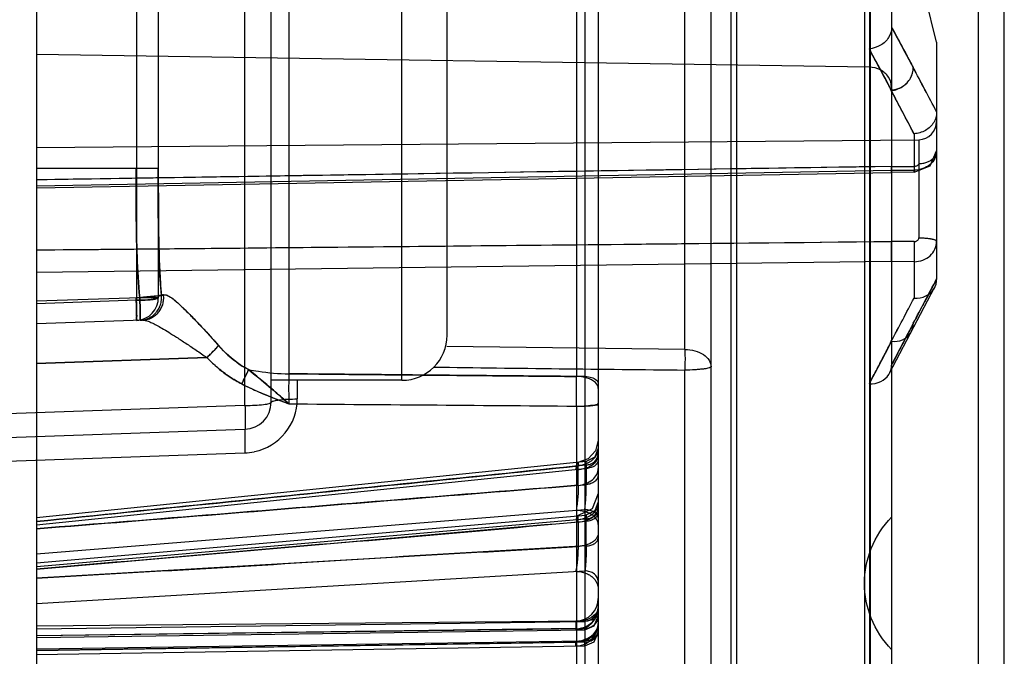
# Model space of a CAD drawing. Header units: millimetres. Extents: x 15 to 116, y 30 to 150.
# Tile 4 of 6: x 94 to 116, y 80 to 94. Entities that reach past the tile are written whole.
import ezdxf

# ---------------------------------------------------------------- set-up
doc = ezdxf.new("R2010")
doc.units = ezdxf.units.MM
doc.header["$LTSCALE"] = 11.747717
doc.layers.get('0').update_dxf_attribs({"linetype": 'CONTINUOUS'})

msp = doc.modelspace()

# ---------------------------------------------------------------- linework, layer by layer
at = {"color": 7}
for p, q in [((99.275, 85.073), (99.275, 111.015)), ((99.854, 85.144), (99.854, 111.018)), ((116.104, 46.931), (116.104, 110.451)), ((94.654, 109.279), (94.654, 51.674)), ((96.872, 108.694), (96.872, 87.406)), ((97.354, 108.702), (97.354, 87.46)), ((110.042, 108.742), (110.042, 61.673)), ((113.13, 108.634), (113.13, 61.799)), ((113.604, 108.618), (113.604, 51.839)), ((113.004, 108.037), (113.004, 62.447)), ((113.113, 108.151), (113.122, 53.114)), ((109.604, 57.484), (109.604, 101.494)), ((107.104, 98.512), (107.104, 59.608)), ((115.535, 60.97), (115.535, 98.071)), ((110.173, 60.701), (110.173, 97.849)), ((114.604, 93.131), (113.604, 97.131)), ((106.622, 96.297), (106.622, 85.716)), ((106.815, 85.715), (106.815, 96.3)), ((100.249, 96.195), (100.249, 85.775)), ((109.025, 86.317), (109.025, 95.208)), ((102.754, 85.631), (102.754, 95.031)), ((103.754, 86.631), (103.754, 94.031)), ((114.604, 93.131), (114.604, 87.864)), ((113.113, 92.572), (94.654, 92.857)), ((114.104, 91.097), (114.104, 90.29)), ((94.654, 90.795), (114.208, 90.966)), ((114.208, 90.966), (114.208, 88.789)), ((113.601, 90.37), (114.108, 90.372)), ((113.601, 90.37), (114.108, 90.372)), ((94.654, 90.331), (97.354, 90.331)), ((94.654, 89.946), (113.604, 90.288)), ((94.654, 89.946), (113.604, 90.288)), ((94.654, 89.899), (113.604, 90.241)), ((113.604, 90.288), (114.104, 90.29)), ((114.106, 90.243), (113.604, 90.241)), ((114.108, 88.706), (113.608, 88.708)), ((113.604, 88.262), (94.654, 88.02)), ((113.604, 88.262), (94.654, 88.02)), ((114.104, 88.26), (113.604, 88.262)), ((114.104, 88.26), (114.104, 87.452)), ((113.56, 85.788), (114.56, 87.686)), ((96.944, 87.463), (94.654, 87.383)), ((96.872, 87.406), (94.654, 87.328)), ((96.872, 87.406), (94.654, 87.328)), ((97.354, 87.46), (96.863, 87.46)), ((97.007, 86.965), (94.654, 86.883)), ((109.025, 86.316), (103.751, 86.381)), ((94.654, 86.005), (98.431, 86.136)), ((98.431, 86.136), (94.654, 86.005)), ((109.025, 71.071), (109.025, 85.859)), ((102.754, 85.631), (99.854, 85.631)), ((100.433, 85.631), (100.433, 85.218)), ((99.275, 85.073), (79.12, 84.368)), ((106.622, 85.058), (106.622, 59.303)), ((106.815, 59.308), (106.815, 85.057)), ((78.854, 83.831), (99.275, 84.544)), ((78.854, 83.31), (99.275, 84.022)), ((106.834, 83.828), (94.654, 82.58)), ((94.654, 82.427), (106.809, 83.673)), ((106.662, 83.302), (106.662, 83.734)), ((106.839, 83.752), (106.839, 83.317)), ((106.809, 82.762), (94.654, 81.78)), ((94.654, 81.586), (106.83, 82.641)), ((106.809, 82.551), (94.654, 81.498)), ((106.662, 82.49), (106.662, 81.948)), ((106.839, 81.958), (106.839, 82.505)), ((94.654, 80.686), (106.809, 81.407)), ((94.654, 80.191), (106.807, 80.297)), ((94.654, 80.122), (106.809, 80.287)), ((106.608, 80.13), (94.654, 79.963)), ((94.654, 79.97), (106.807, 80.126)), ((94.654, 79.931), (106.808, 80.099)), ((106.809, 79.849), (94.654, 79.667)), ((106.807, 79.826), (94.654, 79.637)), ((94.654, 79.637), (106.608, 79.823)), ((94.654, 79.553), (106.809, 79.746))]:
    msp.add_line(p, q, dxfattribs=at)
for points in [[(114.106, 90.243), (114.464, 90.387), (114.604, 90.72)], [(107.104, 84.307), (107.045, 84.071), (106.883, 83.892), (106.655, 83.81)], [(107.104, 84.126), (107.026, 83.925), (106.835, 83.828)], [(107.104, 83.123), (106.972, 82.785), (106.647, 82.625)], [(107.104, 82.94), (107.025, 82.737), (106.83, 82.641)], [(106.808, 80.099), (107.017, 80.188), (107.104, 80.399)], [(106.809, 79.745), (107.017, 79.834), (107.104, 80.045)]]:
    msp.add_lwpolyline(points, dxfattribs=at)
for centre, radius, start, end in [((-178.347, -62.313), 330.914, 27.71422, 27.90686), ((-161.549, -53.452), 311.922, 27.70828, 27.91264), ((-154.704, -49.842), 304.183, 27.70576, 27.91533), ((-193.239, -70.429), 347.204, 27.72453, 27.90283), ((-183.05, -65.054), 335.684, 27.72149, 27.90591), ((-186.117, -66.672), 339.152, 27.72237, 27.90341), ((114.204, 91.366), 0.4, 270.5, 359.9919), ((-169.004, 236.846), 320.351, 332.09005, 332.28903), ((96.918, 87.462), 0.508, 350.5032, 5.6555), ((96.854, 87.46), 0.5, 272, 1.9994), ((-180.631, 242.326), 332.948, 332.09359, 332.27953), ((-173.557, 238.594), 324.95, 332.09124, 332.28175), ((-166.631, 234.942), 317.12, 332.08873, 332.28394), ((102.754, 86.631), 1, 270, 360), ((55.814, 85.381), 50.809, 359.6364, 0.3775), ((22.257, 85.375), 84.558, 359.78414, 0.2294), ((99.254, 85.144), 0.6, 271.9977, 360), ((99.239, 85.218), 1.194, 281.8188, 359.9902), ((99.231, 85.233), 1.212, 272.0582, 281.8795), ((106.604, 80.795), 0.5, 270.5, 359.991), ((106.604, 80.596), 0.5, 270.7598, 0), ((106.804, 80.597), 0.3, 270.5, 359.9823), ((106.604, 80.242), 0.5, 270.8912, 360)]:
    msp.add_arc(centre, radius, start, end, dxfattribs=at)
for points, knots in [([(113.604, 93.456), (113.605, 93.379), (113.556, 93.215), (113.368, 93.04), (113.199, 92.988), (113.113, 92.981)], [0, 0, 0, 0, 0.314105, 0.649118, 1, 1, 1, 1]), ([(113.604, 93.456), (113.66, 93.355), (113.77, 93.153), (113.928, 92.855), (114.033, 92.659), (114.085, 92.564)], [0, 0, 0, 0, 0.34358, 0.678392, 1, 1, 1, 1]), ([(113.604, 93.456), (113.66, 93.354), (113.77, 93.152), (113.928, 92.854), (114.033, 92.659), (114.085, 92.564)], [0, 0, 0, 0, 0.344857, 0.679763, 1, 1, 1, 1]), ([(113.604, 93.456), (113.656, 93.361), (113.762, 93.167), (113.921, 92.868), (114.03, 92.666), (114.085, 92.564)], [0, 0, 0, 0, 0.320641, 0.656099, 1, 1, 1, 1]), ([(113.604, 92.069), (113.547, 92.174), (113.436, 92.38), (113.271, 92.684), (113.165, 92.884), (113.113, 92.981)], [0, 0, 0, 0, 0.345726, 0.679109, 1, 1, 1, 1]), ([(113.604, 92.054), (113.553, 92.153), (113.448, 92.356), (113.282, 92.664), (113.17, 92.874), (113.113, 92.981)], [0, 0, 0, 0, 0.320305, 0.650879, 1, 1, 1, 1]), ([(113.604, 92.054), (113.553, 92.153), (113.449, 92.355), (113.283, 92.663), (113.171, 92.874), (113.113, 92.981)], [0, 0, 0, 0, 0.319489, 0.650195, 1, 1, 1, 1]), ([(113.604, 92.135), (113.604, 92.21), (113.554, 92.369), (113.364, 92.531), (113.197, 92.571), (113.113, 92.572)], [0, 0, 0, 0, 0.314136, 0.64771, 1, 1, 1, 1]), ([(113.604, 92.054), (113.69, 92.064), (113.858, 92.127), (114.04, 92.314), (114.087, 92.484), (114.085, 92.564)], [0, 0, 0, 0, 0.342715, 0.683444, 1, 1, 1, 1]), ([(113.604, 92.054), (113.69, 92.064), (113.858, 92.127), (114.04, 92.314), (114.087, 92.484), (114.085, 92.564)], [0, 0, 0, 0, 0.3427, 0.683426, 1, 1, 1, 1]), ([(113.604, 92.069), (113.69, 92.073), (113.861, 92.126), (114.039, 92.315), (114.087, 92.483), (114.085, 92.564)], [0, 0, 0, 0, 0.342133, 0.677834, 1, 1, 1, 1]), ([(113.604, 92.069), (113.604, 92.066), (113.604, 92.061), (113.607, 92.053), (113.605, 92.048), (113.604, 92.045)], [0, 0, 0, 0, 0.334402, 0.666225, 1, 1, 1, 1]), ([(114.604, 91.578), (114.605, 91.538), (114.594, 91.457), (114.544, 91.344), (114.464, 91.244), (114.358, 91.167), (114.235, 91.116), (114.148, 91.101), (114.104, 91.097)], [0, 0, 0, 0, 0.155216, 0.316351, 0.48166, 0.651815, 0.8283, 1, 1, 1, 1]), ([(114.604, 90.718), (114.604, 90.66), (114.575, 90.544), (114.462, 90.405), (114.299, 90.312), (114.17, 90.29), (114.104, 90.29)], [0, 0, 0, 0, 0.23931, 0.475433, 0.725238, 1, 1, 1, 1]), ([(114.208, 90.434), (114.221, 90.434), (114.266, 90.436), (114.326, 90.446), (114.384, 90.464), (114.423, 90.48), (114.452, 90.495), (114.473, 90.508), (114.488, 90.518), (114.502, 90.529), (114.52, 90.544), (114.541, 90.564), (114.563, 90.592), (114.587, 90.632), (114.602, 90.676), (114.604, 90.709), (114.604, 90.718)], [0, 0, 0, 0, 0.075892, 0.252899, 0.335692, 0.413607, 0.48624, 0.520532, 0.553468, 0.585857, 0.618462, 0.684062, 0.749866, 0.815566, 0.945978, 1, 1, 1, 1]), ([(113.601, 90.371), (109.458, 90.308), (103.143, 90.209), (96.827, 90.109), (94.654, 90.074)], [0, 0, 0, 0, 0.65589, 1, 1, 1, 1]), ([(113.601, 90.371), (109.79, 90.313), (103.475, 90.214), (97.159, 90.114), (94.654, 90.074)], [0, 0, 0, 0, 0.603316, 1, 1, 1, 1]), ([(113.604, 90.288), (113.604, 90.283), (113.604, 90.275), (113.604, 90.262), (113.604, 90.251), (113.604, 90.246), (113.604, 90.24), (113.604, 90.245), (113.604, 90.25), (113.603, 90.261), (113.603, 90.276), (113.602, 90.299), (113.601, 90.331), (113.601, 90.356), (113.601, 90.37)], [0, 0, 0, 0, 0.079725, 0.145021, 0.213838, 0.253519, 0.26674, 0.277767, 0.31156, 0.370204, 0.456377, 0.571775, 0.763657, 1, 1, 1, 1]), ([(114.108, 90.372), (114.108, 90.363), (114.107, 90.343), (114.107, 90.315), (114.107, 90.294), (114.107, 90.279), (114.107, 90.27), (114.107, 90.262), (114.107, 90.255), (114.106, 90.234), (114.105, 90.256), (114.105, 90.265), (114.104, 90.273), (114.104, 90.281), (114.104, 90.287), (114.104, 90.29)], [0, 0, 0, 0, 0.162309, 0.332988, 0.473142, 0.531397, 0.581811, 0.62453, 0.659758, 0.733968, 0.819641, 0.858716, 0.905708, 0.950164, 1, 1, 1, 1]), ([(114.208, 90.434), (114.208, 90.43), (114.206, 90.421), (114.198, 90.407), (114.182, 90.392), (114.158, 90.38), (114.132, 90.374), (114.115, 90.372), (114.108, 90.372)], [0, 0, 0, 0, 0.086985, 0.215634, 0.378014, 0.584214, 0.836723, 1, 1, 1, 1]), ([(96.944, 87.463), (96.912, 87.77), (96.876, 88.39), (96.863, 89.347), (96.863, 89.995), (96.863, 90.331)], [0, 0, 0, 0, 0.322262, 0.649213, 1, 1, 1, 1]), ([(96.863, 90.331), (96.863, 89.992), (96.863, 89.338), (96.876, 88.382), (96.913, 87.764), (96.944, 87.463)], [0, 0, 0, 0, 0.354359, 0.683138, 1, 1, 1, 1]), ([(97.423, 87.512), (97.381, 87.976), (97.347, 88.917), (97.354, 89.857), (97.354, 90.331)], [0, 0, 0, 0, 0.495918, 1, 1, 1, 1]), ([(97.354, 90.331), (97.354, 90.316), (97.354, 90.063), (97.354, 89.595), (97.358, 88.947), (97.371, 88.359), (97.393, 87.887), (97.414, 87.611), (97.423, 87.512)], [0, 0, 0, 0, 0.016024, 0.268791, 0.497989, 0.705761, 0.894115, 1, 1, 1, 1]), ([(94.654, 88.522), (96.828, 88.542), (103.146, 88.602), (109.464, 88.666), (113.608, 88.71)], [0, 0, 0, 0, 0.344122, 1, 1, 1, 1]), ([(94.654, 88.522), (96.749, 88.541), (103.067, 88.601), (109.385, 88.665), (113.608, 88.71)], [0, 0, 0, 0, 0.331582, 1, 1, 1, 1]), ([(113.604, 88.262), (113.605, 88.3), (113.606, 88.39), (113.607, 88.539), (113.607, 88.65), (113.608, 88.708)], [0, 0, 0, 0, 0.253886, 0.608112, 1, 1, 1, 1]), ([(114.104, 88.26), (114.171, 88.26), (114.301, 88.284), (114.464, 88.383), (114.576, 88.532), (114.604, 88.653), (114.604, 88.714)], [0, 0, 0, 0, 0.269791, 0.516548, 0.754217, 1, 1, 1, 1]), ([(114.108, 88.706), (114.108, 88.693), (114.107, 88.647), (114.107, 88.586), (114.107, 88.525), (114.107, 88.482), (114.106, 88.448), (114.106, 88.423), (114.106, 88.405), (114.106, 88.388), (114.106, 88.366), (114.105, 88.339), (114.105, 88.309), (114.104, 88.283), (114.104, 88.267), (114.104, 88.26)], [0, 0, 0, 0, 0.089968, 0.305984, 0.408426, 0.504755, 0.593735, 0.63521, 0.674593, 0.712778, 0.75055, 0.823957, 0.892888, 0.955278, 1, 1, 1, 1]), ([(114.108, 88.706), (114.115, 88.706), (114.131, 88.707), (114.154, 88.714), (114.177, 88.727), (114.197, 88.748), (114.206, 88.77), (114.208, 88.784), (114.208, 88.789)], [0, 0, 0, 0, 0.15784, 0.327912, 0.509537, 0.700911, 0.90289, 1, 1, 1, 1]), ([(114.208, 88.789), (114.221, 88.789), (114.266, 88.789), (114.325, 88.786), (114.383, 88.781), (114.422, 88.777), (114.452, 88.773), (114.473, 88.77), (114.488, 88.767), (114.502, 88.764), (114.519, 88.76), (114.54, 88.755), (114.562, 88.748), (114.58, 88.741), (114.593, 88.732), (114.602, 88.724), (114.604, 88.717), (114.604, 88.714)], [0, 0, 0, 0, 0.098314, 0.324842, 0.427726, 0.521705, 0.605962, 0.644326, 0.680174, 0.714353, 0.747557, 0.810139, 0.866124, 0.913841, 0.95209, 0.980996, 1, 1, 1, 1]), ([(114.604, 87.874), (114.549, 87.775), (114.436, 87.566), (114.267, 87.237), (114.147, 87.01), (114.085, 86.893)], [0, 0, 0, 0, 0.307238, 0.640612, 1, 1, 1, 1]), ([(114.604, 87.874), (114.549, 87.775), (114.437, 87.567), (114.267, 87.238), (114.147, 87.011), (114.085, 86.893)], [0, 0, 0, 0, 0.305702, 0.638869, 1, 1, 1, 1]), ([(114.104, 87.452), (114.193, 87.447), (114.367, 87.478), (114.562, 87.642), (114.606, 87.8), (114.604, 87.873)], [0, 0, 0, 0, 0.366066, 0.698182, 1, 1, 1, 1]), ([(97.423, 87.512), (97.369, 87.506), (97.209, 87.49), (97.049, 87.473), (96.944, 87.463)], [0, 0, 0, 0, 0.342173, 1, 1, 1, 1]), ([(96.944, 87.463), (96.977, 87.466), (97.042, 87.473), (97.121, 87.481), (97.18, 87.487), (97.219, 87.491), (97.256, 87.495), (97.3, 87.499), (97.348, 87.504), (97.392, 87.509), (97.416, 87.511), (97.423, 87.512)], [0, 0, 0, 0, 0.207982, 0.40553, 0.494374, 0.575632, 0.651789, 0.724628, 0.854154, 0.951898, 1, 1, 1, 1]), ([(96.952, 86.963), (96.982, 86.964), (97.048, 86.973), (97.127, 87), (97.189, 87.034), (97.231, 87.062), (97.262, 87.089), (97.285, 87.111), (97.301, 87.129), (97.316, 87.147), (97.335, 87.172), (97.358, 87.207), (97.382, 87.253), (97.407, 87.319), (97.426, 87.406), (97.427, 87.478), (97.423, 87.512)], [0, 0, 0, 0, 0.111511, 0.243846, 0.308079, 0.370566, 0.431072, 0.460532, 0.489431, 0.518354, 0.54789, 0.608715, 0.671744, 0.736739, 0.871161, 1, 1, 1, 1]), ([(97.007, 86.965), (97.04, 86.966), (97.109, 86.976), (97.206, 87.013), (97.278, 87.06), (97.327, 87.104), (97.359, 87.14), (97.388, 87.178), (97.422, 87.235), (97.456, 87.316), (97.476, 87.42), (97.474, 87.492), (97.47, 87.526)], [0, 0, 0, 0, 0.123805, 0.253489, 0.377783, 0.437331, 0.494823, 0.552487, 0.61257, 0.739072, 0.872274, 1, 1, 1, 1]), ([(97.007, 86.965), (97.04, 86.966), (97.109, 86.976), (97.191, 87.007), (97.25, 87.042), (97.291, 87.072), (97.321, 87.099), (97.343, 87.122), (97.358, 87.14), (97.373, 87.158), (97.392, 87.184), (97.413, 87.22), (97.435, 87.266), (97.459, 87.332), (97.476, 87.42), (97.474, 87.492), (97.47, 87.526)], [0, 0, 0, 0, 0.123773, 0.253407, 0.316434, 0.377825, 0.43735, 0.466359, 0.494834, 0.523351, 0.55249, 0.612549, 0.674854, 0.739165, 0.872313, 1, 1, 1, 1]), ([(97.47, 87.526), (97.466, 87.525), (97.45, 87.521), (97.434, 87.516), (97.423, 87.512)], [0, 0, 0, 0, 0.272592, 1, 1, 1, 1]), ([(97.423, 87.512), (97.427, 87.513), (97.442, 87.519), (97.458, 87.523), (97.47, 87.526)], [0, 0, 0, 0, 0.237878, 1, 1, 1, 1]), ([(97.47, 87.526), (97.514, 87.531), (97.637, 87.48), (97.816, 87.32), (98.053, 87.091), (98.355, 86.776), (98.565, 86.54), (98.691, 86.402)], [0, 0, 0, 0, 0.080045, 0.219872, 0.434653, 0.666787, 1, 1, 1, 1]), ([(97.47, 87.526), (97.488, 87.531), (97.54, 87.524), (97.621, 87.479), (97.73, 87.396), (97.869, 87.272), (98.039, 87.104), (98.238, 86.898), (98.46, 86.66), (98.613, 86.491), (98.691, 86.402)], [0, 0, 0, 0, 0.03425, 0.087031, 0.166491, 0.277095, 0.420292, 0.592776, 0.788765, 1, 1, 1, 1]), ([(96.872, 86.96), (96.89, 86.961), (96.858, 87.074), (96.889, 87.185), (96.874, 87.329), (96.872, 87.406)], [0, 0, 0, 0, 0.12664, 0.481666, 1, 1, 1, 1]), ([(96.863, 87.46), (96.864, 87.417), (96.867, 87.334), (96.87, 87.216), (96.872, 87.141), (96.873, 87.107)], [0, 0, 0, 0, 0.36605, 0.707121, 1, 1, 1, 1]), ([(96.873, 87.107), (96.872, 87.141), (96.87, 87.216), (96.867, 87.334), (96.864, 87.417), (96.863, 87.46)], [0, 0, 0, 0, 0.292879, 0.633951, 1, 1, 1, 1]), ([(96.872, 87.406), (96.911, 87.406), (96.984, 87.407), (97.084, 87.411), (97.166, 87.417), (97.231, 87.423), (97.28, 87.432), (97.314, 87.436), (97.336, 87.456), (97.36, 87.433), (97.354, 87.466), (97.354, 87.477)], [0, 0, 0, 0, 0.227286, 0.421646, 0.580433, 0.704861, 0.798287, 0.865023, 0.909055, 0.934402, 1, 1, 1, 1]), ([(97.354, 87.477), (97.357, 87.466), (97.337, 87.434), (97.272, 87.435), (97.177, 87.414), (97.036, 87.41), (96.929, 87.406), (96.872, 87.406)], [0, 0, 0, 0, 0.069753, 0.170113, 0.365216, 0.657456, 1, 1, 1, 1]), ([(96.953, 87.11), (96.953, 87.145), (96.951, 87.221), (96.948, 87.338), (96.945, 87.421), (96.944, 87.463)], [0, 0, 0, 0, 0.300528, 0.642383, 1, 1, 1, 1]), ([(96.944, 87.463), (96.945, 87.421), (96.948, 87.34), (96.951, 87.222), (96.953, 87.146), (96.953, 87.11)], [0, 0, 0, 0, 0.350716, 0.693, 1, 1, 1, 1]), ([(96.873, 87.107), (96.873, 87.08), (96.878, 87.032), (96.867, 86.996), (96.877, 86.96), (96.872, 86.96)], [0, 0, 0, 0, 0.542184, 0.882947, 1, 1, 1, 1]), ([(96.872, 86.96), (96.877, 86.96), (96.867, 86.996), (96.878, 87.032), (96.873, 87.08), (96.873, 87.107)], [0, 0, 0, 0, 0.11682, 0.457713, 1, 1, 1, 1]), ([(96.952, 86.963), (96.958, 86.963), (96.948, 86.999), (96.958, 87.035), (96.954, 87.083), (96.953, 87.11)], [0, 0, 0, 0, 0.116822, 0.457715, 1, 1, 1, 1]), ([(96.953, 87.11), (96.954, 87.083), (96.958, 87.035), (96.948, 86.999), (96.958, 86.963), (96.952, 86.963)], [0, 0, 0, 0, 0.541934, 0.882818, 1, 1, 1, 1]), ([(97.007, 86.965), (97.01, 86.965), (97.029, 86.965), (97.071, 86.959), (97.135, 86.939), (97.217, 86.904), (97.319, 86.852), (97.444, 86.781), (97.593, 86.691), (97.769, 86.58), (97.972, 86.448), (98.196, 86.298), (98.352, 86.191), (98.431, 86.136)], [0, 0, 0, 0, 0.005417, 0.03547, 0.075057, 0.127597, 0.196309, 0.282736, 0.387439, 0.512001, 0.657588, 0.825819, 1, 1, 1, 1]), ([(114.085, 86.893), (114.033, 86.793), (113.927, 86.591), (113.765, 86.285), (113.658, 86.077), (113.604, 85.97)], [0, 0, 0, 0, 0.325855, 0.655083, 1, 1, 1, 1]), ([(113.604, 86.496), (113.686, 86.487), (113.852, 86.506), (114.046, 86.661), (114.087, 86.818), (114.085, 86.893)], [0, 0, 0, 0, 0.353897, 0.678753, 1, 1, 1, 1]), ([(114.085, 86.893), (114.031, 86.789), (113.924, 86.584), (113.762, 86.277), (113.656, 86.073), (113.604, 85.97)], [0, 0, 0, 0, 0.336701, 0.667796, 1, 1, 1, 1]), ([(113.604, 86.496), (113.686, 86.487), (113.851, 86.505), (114.045, 86.659), (114.086, 86.817), (114.085, 86.893)], [0, 0, 0, 0, 0.35323, 0.673758, 1, 1, 1, 1]), ([(113.604, 86.496), (113.686, 86.487), (113.852, 86.506), (114.046, 86.661), (114.087, 86.818), (114.085, 86.893)], [0, 0, 0, 0, 0.353911, 0.678805, 1, 1, 1, 1]), ([(114.085, 86.893), (114.033, 86.793), (113.928, 86.591), (113.765, 86.285), (113.658, 86.077), (113.604, 85.97)], [0, 0, 0, 0, 0.325241, 0.655625, 1, 1, 1, 1]), ([(113.113, 85.553), (113.171, 85.663), (113.283, 85.877), (113.449, 86.19), (113.553, 86.395), (113.604, 86.496)], [0, 0, 0, 0, 0.349974, 0.680658, 1, 1, 1, 1]), ([(113.113, 85.553), (113.171, 85.664), (113.283, 85.878), (113.45, 86.191), (113.554, 86.395), (113.604, 86.496)], [0, 0, 0, 0, 0.353118, 0.681684, 1, 1, 1, 1]), ([(113.113, 85.553), (113.17, 85.66), (113.282, 85.872), (113.444, 86.187), (113.552, 86.394), (113.604, 86.496)], [0, 0, 0, 0, 0.341895, 0.676301, 1, 1, 1, 1]), ([(98.431, 86.136), (98.479, 86.181), (98.568, 86.268), (98.653, 86.358), (98.691, 86.402)], [0, 0, 0, 0, 0.535441, 1, 1, 1, 1]), ([(98.431, 86.136), (98.456, 86.16), (98.507, 86.208), (98.578, 86.279), (98.633, 86.337), (98.669, 86.377), (98.684, 86.395), (98.691, 86.402)], [0, 0, 0, 0, 0.280123, 0.563272, 0.81221, 0.920388, 1, 1, 1, 1]), ([(99.354, 85.867), (99.291, 85.9), (99.047, 86.047), (98.832, 86.241), (98.691, 86.402)], [0, 0, 0, 0, 0.248792, 1, 1, 1, 1]), ([(98.691, 86.402), (98.738, 86.348), (98.934, 86.142), (99.166, 85.967), (99.354, 85.867)], [0, 0, 0, 0, 0.252113, 1, 1, 1, 1]), ([(109.025, 86.317), (109.1, 86.315), (109.244, 86.295), (109.433, 86.215), (109.567, 86.092), (109.604, 85.982), (109.604, 85.932)], [0, 0, 0, 0, 0.297516, 0.569459, 0.801096, 1, 1, 1, 1]), ([(109.025, 86.316), (109.026, 86.282), (109.028, 86.13), (109.027, 85.978), (109.025, 85.859)], [0, 0, 0, 0, 0.221191, 1, 1, 1, 1]), ([(99.204, 85.551), (99.111, 85.598), (98.926, 85.706), (98.667, 85.902), (98.508, 86.055), (98.431, 86.136)], [0, 0, 0, 0, 0.323681, 0.655818, 1, 1, 1, 1]), ([(98.431, 86.136), (98.509, 86.053), (98.671, 85.899), (98.931, 85.703), (99.113, 85.597), (99.204, 85.551)], [0, 0, 0, 0, 0.351975, 0.683951, 1, 1, 1, 1]), ([(99.204, 85.551), (99.232, 85.605), (99.284, 85.71), (99.332, 85.816), (99.354, 85.867)], [0, 0, 0, 0, 0.52559, 1, 1, 1, 1]), ([(99.204, 85.551), (99.233, 85.605), (99.284, 85.71), (99.332, 85.816), (99.354, 85.867)], [0, 0, 0, 0, 0.527106, 1, 1, 1, 1]), ([(100.249, 85.11), (100.148, 85.2), (99.948, 85.374), (99.65, 85.628), (99.451, 85.788), (99.354, 85.867)], [0, 0, 0, 0, 0.346328, 0.679906, 1, 1, 1, 1]), ([(99.354, 85.867), (99.426, 85.853), (99.722, 85.803), (100.023, 85.779), (100.249, 85.775)], [0, 0, 0, 0, 0.245462, 1, 1, 1, 1]), ([(99.354, 85.867), (99.426, 85.853), (99.722, 85.803), (100.023, 85.779), (100.249, 85.775)], [0, 0, 0, 0, 0.245461, 1, 1, 1, 1]), ([(99.354, 85.867), (99.504, 85.746), (99.807, 85.5), (100.098, 85.239), (100.249, 85.11)], [0, 0, 0, 0, 0.492369, 1, 1, 1, 1]), ([(100.249, 85.776), (100.246, 85.706), (100.242, 85.562), (100.242, 85.34), (100.246, 85.188), (100.249, 85.111)], [0, 0, 0, 0, 0.313378, 0.652748, 1, 1, 1, 1]), ([(100.249, 85.776), (100.958, 85.769), (102.374, 85.756), (104.498, 85.735), (105.914, 85.723), (106.621, 85.716)], [0, 0, 0, 0, 0.333384, 0.666717, 1, 1, 1, 1]), ([(106.814, 85.714), (106.085, 85.721), (104.626, 85.734), (102.438, 85.755), (100.979, 85.768), (100.249, 85.776)], [0, 0, 0, 0, 0.333282, 0.666615, 1, 1, 1, 1]), ([(103.458, 85.923), (104.386, 85.912), (106.242, 85.887), (108.097, 85.868), (109.025, 85.859)], [0, 0, 0, 0, 0.499998, 1, 1, 1, 1]), ([(109.604, 85.932), (109.604, 85.93), (109.599, 85.927), (109.592, 85.921), (109.578, 85.914), (109.55, 85.902), (109.502, 85.89), (109.431, 85.88), (109.344, 85.872), (109.207, 85.861), (109.099, 85.856), (109.025, 85.859)], [0, 0, 0, 0, 0.008035, 0.025469, 0.051903, 0.086776, 0.179969, 0.302609, 0.451532, 0.622395, 1, 1, 1, 1]), ([(113.113, 85.553), (113.199, 85.55), (113.367, 85.58), (113.559, 85.74), (113.605, 85.896), (113.604, 85.97)], [0, 0, 0, 0, 0.3616, 0.687288, 1, 1, 1, 1]), ([(113.113, 85.553), (113.199, 85.55), (113.367, 85.581), (113.559, 85.74), (113.605, 85.896), (113.604, 85.97)], [0, 0, 0, 0, 0.361631, 0.687312, 1, 1, 1, 1]), ([(113.113, 85.553), (113.199, 85.55), (113.367, 85.58), (113.559, 85.74), (113.605, 85.896), (113.604, 85.97)], [0, 0, 0, 0, 0.361603, 0.68729, 1, 1, 1, 1]), ([(99.204, 85.551), (99.29, 85.508), (99.631, 85.345), (99.984, 85.207), (100.249, 85.11)], [0, 0, 0, 0, 0.252747, 1, 1, 1, 1]), ([(99.204, 85.551), (99.311, 85.497), (99.539, 85.39), (99.889, 85.246), (100.13, 85.154), (100.249, 85.11)], [0, 0, 0, 0, 0.316573, 0.66417, 1, 1, 1, 1]), ([(107.104, 85.45), (107.104, 85.499), (107.035, 85.611), (106.846, 85.695), (106.69, 85.716), (106.604, 85.716)], [0, 0, 0, 0, 0.238329, 0.574326, 1, 1, 1, 1]), ([(106.815, 85.715), (106.863, 85.714), (106.951, 85.7), (107.061, 85.652), (107.104, 85.585), (107.104, 85.555)], [0, 0, 0, 0, 0.406208, 0.746733, 1, 1, 1, 1]), ([(99.275, 85.073), (99.349, 85.074), (99.486, 85.077), (99.648, 85.089), (99.751, 85.103), (99.805, 85.115), (99.837, 85.125), (99.854, 85.138), (99.854, 85.144)], [0, 0, 0, 0, 0.377395, 0.696585, 0.819068, 0.911061, 0.970541, 1, 1, 1, 1]), ([(99.854, 85.144), (99.854, 85.15), (99.871, 85.162), (99.902, 85.173), (99.956, 85.186), (100.062, 85.202), (100.224, 85.214), (100.361, 85.218), (100.433, 85.218)], [0, 0, 0, 0, 0.029024, 0.087961, 0.179795, 0.304336, 0.634419, 1, 1, 1, 1]), ([(100.249, 85.11), (101.344, 85.1), (103.532, 85.084), (105.72, 85.067), (106.815, 85.057)], [0, 0, 0, 0, 0.5, 1, 1, 1, 1]), ([(106.622, 85.058), (106.697, 85.059), (106.846, 85.061), (106.975, 85.085), (107.104, 85.096), (107.104, 85.121)], [0, 0, 0, 0, 0.463067, 0.841624, 1, 1, 1, 1]), ([(99.275, 85.073), (99.277, 85.005), (99.28, 84.905), (99.282, 84.779), (99.282, 84.701), (99.282, 84.637), (99.281, 84.594), (99.279, 84.568), (99.278, 84.555), (99.277, 84.549), (99.276, 84.544), (99.275, 84.544)], [0, 0, 0, 0, 0.389922, 0.562918, 0.712541, 0.834387, 0.924359, 0.95654, 0.979909, 0.994315, 1, 1, 1, 1]), ([(107.104, 85.095), (107.104, 85.081), (107.035, 85.073), (106.956, 85.059), (106.864, 85.057), (106.815, 85.057)], [0, 0, 0, 0, 0.138881, 0.4935, 1, 1, 1, 1]), ([(99.275, 84.544), (99.274, 84.544), (99.273, 84.54), (99.272, 84.534), (99.271, 84.522), (99.269, 84.498), (99.268, 84.455), (99.268, 84.392), (99.268, 84.312), (99.27, 84.187), (99.273, 84.089), (99.275, 84.022)], [0, 0, 0, 0, 0.005267, 0.018778, 0.040921, 0.07174, 0.159389, 0.281622, 0.436515, 0.615063, 1, 1, 1, 1]), ([(107.104, 84.135), (107.104, 84.125), (107.102, 84.087), (107.087, 84.021), (107.055, 83.957), (107.026, 83.918), (107.008, 83.897), (106.994, 83.882), (106.979, 83.868), (106.957, 83.849), (106.915, 83.817), (106.844, 83.777), (106.754, 83.747), (106.691, 83.737), (106.662, 83.734)], [0, 0, 0, 0, 0.046263, 0.177745, 0.307086, 0.370741, 0.402215, 0.433408, 0.464911, 0.497336, 0.564919, 0.710392, 0.867518, 1, 1, 1, 1]), ([(106.613, 83.653), (106.642, 83.653), (106.705, 83.658), (106.798, 83.675), (106.873, 83.701), (106.92, 83.723), (106.944, 83.736), (106.961, 83.746), (106.977, 83.757), (106.997, 83.771), (107.03, 83.799), (107.069, 83.845), (107.098, 83.905), (107.104, 83.946), (107.104, 83.965)], [0, 0, 0, 0, 0.136384, 0.297466, 0.444043, 0.510669, 0.542206, 0.572547, 0.602273, 0.631925, 0.690759, 0.805108, 0.914235, 1, 1, 1, 1]), ([(106.613, 83.653), (106.615, 83.663), (106.619, 83.689), (106.627, 83.725), (106.635, 83.76), (106.641, 83.781), (106.645, 83.793), (106.647, 83.799), (106.65, 83.804), (106.652, 83.807), (106.655, 83.811), (106.659, 83.806), (106.66, 83.799), (106.662, 83.788), (106.663, 83.775), (106.663, 83.757), (106.663, 83.743), (106.662, 83.734)], [0, 0, 0, 0, 0.1264, 0.324226, 0.466619, 0.564327, 0.598663, 0.62685, 0.647028, 0.662277, 0.679307, 0.694933, 0.726423, 0.776438, 0.827052, 0.89252, 1, 1, 1, 1]), ([(107.104, 83.86), (107.104, 83.836), (107.084, 83.783), (107.016, 83.72), (106.919, 83.684), (106.846, 83.674), (106.809, 83.673)], [0, 0, 0, 0, 0.189682, 0.425612, 0.708468, 1, 1, 1, 1]), ([(106.839, 83.752), (106.839, 83.765), (106.839, 83.783), (106.839, 83.804), (106.838, 83.815), (106.837, 83.822), (106.836, 83.826), (106.836, 83.827), (106.835, 83.828), (106.834, 83.827), (106.833, 83.826), (106.831, 83.822), (106.829, 83.815), (106.827, 83.804), (106.824, 83.79), (106.822, 83.772), (106.819, 83.751), (106.814, 83.718), (106.811, 83.692), (106.809, 83.673)], [0, 0, 0, 0, 0.165476, 0.226815, 0.273527, 0.305425, 0.315846, 0.322741, 0.326805, 0.330861, 0.337811, 0.348441, 0.38136, 0.429579, 0.492437, 0.569202, 0.659113, 0.7614, 1, 1, 1, 1]), ([(106.839, 83.752), (106.873, 83.755), (106.941, 83.773), (107.053, 83.837), (107.104, 83.933), (107.104, 83.993)], [0, 0, 0, 0, 0.265479, 0.533614, 1, 1, 1, 1]), ([(106.839, 83.752), (105.485, 83.612), (102.778, 83.332), (98.716, 82.918), (96.008, 82.638), (94.654, 82.497)], [0, 0, 0, 0, 0.333286, 0.666607, 1, 1, 1, 1]), ([(94.654, 82.497), (95.988, 82.636), (98.657, 82.911), (102.66, 83.32), (105.328, 83.596), (106.662, 83.734)], [0, 0, 0, 0, 0.333393, 0.666714, 1, 1, 1, 1]), ([(106.662, 83.302), (106.719, 83.307), (106.83, 83.334), (106.978, 83.413), (107.077, 83.535), (107.104, 83.632), (107.104, 83.677)], [0, 0, 0, 0, 0.269979, 0.538936, 0.783622, 1, 1, 1, 1]), ([(107.104, 83.541), (107.104, 83.514), (107.088, 83.456), (107.029, 83.383), (106.94, 83.335), (106.873, 83.32), (106.839, 83.317)], [0, 0, 0, 0, 0.216351, 0.461026, 0.729995, 1, 1, 1, 1]), ([(94.654, 82.339), (96.008, 82.447), (98.716, 82.663), (102.778, 82.993), (105.485, 83.209), (106.839, 83.317)], [0, 0, 0, 0, 0.333379, 0.666729, 1, 1, 1, 1]), ([(106.662, 83.303), (105.328, 83.197), (102.66, 82.983), (98.657, 82.658), (95.989, 82.445), (94.654, 82.339)], [0, 0, 0, 0, 0.333272, 0.666622, 1, 1, 1, 1]), ([(106.662, 83.302), (106.663, 83.262), (106.661, 83.173), (106.651, 83.033), (106.635, 82.888), (106.621, 82.791), (106.613, 82.746)], [0, 0, 0, 0, 0.215301, 0.478564, 0.752841, 1, 1, 1, 1]), ([(106.809, 82.762), (106.82, 82.858), (106.83, 83.002), (106.838, 83.187), (106.84, 83.276), (106.839, 83.317)], [0, 0, 0, 0, 0.519701, 0.78358, 1, 1, 1, 1]), ([(107.104, 82.925), (107.104, 82.876), (107.074, 82.77), (106.964, 82.637), (106.798, 82.557), (106.675, 82.535), (106.613, 82.534)], [0, 0, 0, 0, 0.214999, 0.460272, 0.730812, 1, 1, 1, 1]), ([(107.104, 82.435), (107.104, 82.475), (107.071, 82.564), (106.981, 82.646), (106.882, 82.695), (106.767, 82.732), (106.674, 82.745), (106.613, 82.746)], [0, 0, 0, 0, 0.189526, 0.425261, 0.56257, 0.708708, 1, 1, 1, 1]), ([(106.662, 82.49), (106.719, 82.494), (106.828, 82.516), (106.975, 82.583), (107.075, 82.688), (107.104, 82.775), (107.104, 82.815)], [0, 0, 0, 0, 0.284155, 0.560331, 0.799098, 1, 1, 1, 1]), ([(107.104, 82.786), (107.104, 82.756), (107.086, 82.693), (107.02, 82.613), (106.92, 82.565), (106.846, 82.552), (106.809, 82.551)], [0, 0, 0, 0, 0.214998, 0.460272, 0.730811, 1, 1, 1, 1]), ([(107.104, 82.575), (107.104, 82.599), (107.084, 82.653), (107.016, 82.715), (106.919, 82.751), (106.846, 82.761), (106.809, 82.762)], [0, 0, 0, 0, 0.189682, 0.425612, 0.708468, 1, 1, 1, 1]), ([(94.654, 81.442), (96.008, 81.561), (98.716, 81.798), (102.778, 82.148), (105.485, 82.386), (106.839, 82.505)], [0, 0, 0, 0, 0.333394, 0.666714, 1, 1, 1, 1]), ([(106.662, 82.49), (106.663, 82.507), (106.663, 82.538), (106.662, 82.574), (106.659, 82.597), (106.657, 82.609), (106.654, 82.618), (106.652, 82.624), (106.646, 82.626), (106.642, 82.622), (106.638, 82.615), (106.633, 82.605), (106.628, 82.592), (106.621, 82.568), (106.616, 82.548), (106.613, 82.534)], [0, 0, 0, 0, 0.219819, 0.390641, 0.456316, 0.508219, 0.546161, 0.570787, 0.586736, 0.606909, 0.63895, 0.684445, 0.743563, 0.816098, 1, 1, 1, 1]), ([(106.809, 82.551), (106.81, 82.559), (106.812, 82.573), (106.816, 82.592), (106.819, 82.609), (106.821, 82.622), (106.824, 82.631), (106.826, 82.637), (106.829, 82.642), (106.833, 82.639), (106.834, 82.633), (106.836, 82.625), (106.837, 82.613), (106.838, 82.597), (106.839, 82.578), (106.839, 82.547), (106.839, 82.522), (106.839, 82.505)], [0, 0, 0, 0, 0.099035, 0.184806, 0.256875, 0.314826, 0.358304, 0.387151, 0.402202, 0.413082, 0.436438, 0.474894, 0.528306, 0.596177, 0.677914, 0.772894, 1, 1, 1, 1]), ([(107.104, 82.7), (107.104, 82.676), (107.087, 82.624), (107.026, 82.561), (106.939, 82.521), (106.873, 82.507), (106.839, 82.505)], [0, 0, 0, 0, 0.200937, 0.439717, 0.715876, 1, 1, 1, 1]), ([(113.604, 79.663), (113.416, 79.863), (113.112, 80.325), (112.951, 81.13), (113.112, 81.936), (113.416, 82.397), (113.604, 82.597)], [0, 0, 0, 0, 0.255265, 0.5, 0.744735, 1, 1, 1, 1]), ([(106.662, 82.489), (105.328, 82.372), (102.66, 82.138), (98.657, 81.793), (95.988, 81.559), (94.654, 81.442)], [0, 0, 0, 0, 0.333287, 0.666607, 1, 1, 1, 1]), ([(107.104, 82.24), (107.104, 82.233), (107.102, 82.204), (107.086, 82.155), (107.054, 82.109), (107.026, 82.081), (107.008, 82.066), (106.994, 82.055), (106.979, 82.045), (106.957, 82.031), (106.914, 82.007), (106.842, 81.979), (106.753, 81.957), (106.691, 81.95), (106.662, 81.948)], [0, 0, 0, 0, 0.038314, 0.149396, 0.265555, 0.3258, 0.356327, 0.387045, 0.41852, 0.451367, 0.521194, 0.676801, 0.850685, 1, 1, 1, 1]), ([(106.839, 81.958), (106.873, 81.96), (106.938, 81.972), (107.025, 82.008), (107.086, 82.064), (107.104, 82.112), (107.104, 82.133)], [0, 0, 0, 0, 0.294266, 0.575872, 0.81065, 1, 1, 1, 1]), ([(106.839, 81.958), (105.485, 81.88), (102.778, 81.722), (98.716, 81.479), (96.008, 81.321), (94.654, 81.243)], [0, 0, 0, 0, 0.333272, 0.666621, 1, 1, 1, 1]), ([(94.654, 81.243), (95.989, 81.32), (98.657, 81.476), (102.66, 81.715), (105.328, 81.871), (106.662, 81.948)], [0, 0, 0, 0, 0.333379, 0.666728, 1, 1, 1, 1]), ([(106.613, 81.395), (106.615, 81.404), (106.62, 81.43), (106.628, 81.475), (106.636, 81.527), (106.643, 81.578), (106.648, 81.627), (106.652, 81.672), (106.655, 81.712), (106.657, 81.749), (106.659, 81.783), (106.661, 81.814), (106.662, 81.845), (106.663, 81.876), (106.663, 81.908), (106.663, 81.931), (106.663, 81.945), (106.662, 81.948)], [0, 0, 0, 0, 0.048128, 0.14542, 0.242487, 0.335887, 0.423809, 0.505197, 0.578853, 0.644457, 0.703962, 0.760025, 0.815087, 0.870569, 0.927331, 0.985811, 1, 1, 1, 1]), ([(106.839, 81.958), (106.84, 81.861), (106.836, 81.716), (106.823, 81.532), (106.815, 81.446), (106.809, 81.407)], [0, 0, 0, 0, 0.526535, 0.788211, 1, 1, 1, 1]), ([(107.104, 81.172), (107.104, 81.202), (107.086, 81.265), (107.02, 81.345), (106.92, 81.393), (106.846, 81.406), (106.809, 81.407)], [0, 0, 0, 0, 0.214998, 0.460272, 0.730811, 1, 1, 1, 1]), ([(106.613, 81.395), (106.642, 81.395), (106.705, 81.39), (106.799, 81.368), (106.874, 81.335), (106.92, 81.308), (106.944, 81.291), (106.961, 81.279), (106.977, 81.265), (106.997, 81.247), (107.031, 81.211), (107.07, 81.153), (107.098, 81.078), (107.104, 81.027), (107.104, 81.004)], [0, 0, 0, 0, 0.125427, 0.274878, 0.413546, 0.477924, 0.508777, 0.538722, 0.568336, 0.598172, 0.658348, 0.779705, 0.901446, 1, 1, 1, 1]), ([(106.608, 80.123), (106.694, 80.124), (106.866, 80.168), (107.056, 80.347), (107.104, 80.515), (107.104, 80.596)], [0, 0, 0, 0, 0.341334, 0.674705, 1, 1, 1, 1]), ([(107.104, 80.596), (107.104, 80.541), (107.043, 80.418), (106.854, 80.312), (106.698, 80.286), (106.613, 80.285)], [0, 0, 0, 0, 0.262175, 0.593283, 1, 1, 1, 1]), ([(107.104, 80.41), (107.104, 80.337), (107.052, 80.22), (106.921, 80.143), (106.844, 80.126), (106.807, 80.126)], [0, 0, 0, 0, 0.486189, 0.749004, 1, 1, 1, 1]), ([(107.104, 80.474), (107.104, 80.45), (107.084, 80.397), (107.016, 80.335), (106.919, 80.298), (106.846, 80.288), (106.809, 80.287)], [0, 0, 0, 0, 0.189414, 0.425151, 0.708103, 1, 1, 1, 1]), ([(106.608, 80.13), (106.609, 80.12), (106.613, 80.076), (106.613, 80.207), (106.613, 80.238), (106.613, 80.281)], [0, 0, 0, 0, 0.14067, 0.384644, 1, 1, 1, 1]), ([(107.104, 80.242), (107.104, 80.169), (107.053, 80.014), (106.862, 79.856), (106.694, 79.819), (106.608, 79.818)], [0, 0, 0, 0, 0.307655, 0.639132, 1, 1, 1, 1]), ([(106.613, 79.851), (106.697, 79.852), (106.859, 79.886), (107.05, 80.027), (107.104, 80.174), (107.104, 80.242)], [0, 0, 0, 0, 0.367762, 0.702083, 1, 1, 1, 1]), ([(106.809, 80.287), (106.809, 80.244), (106.809, 80.213), (106.81, 80.075), (106.807, 80.117), (106.807, 80.126)], [0, 0, 0, 0, 0.612319, 0.880417, 1, 1, 1, 1]), ([(107.104, 80.075), (107.104, 80.009), (107.048, 79.901), (106.92, 79.835), (106.844, 79.821), (106.807, 79.821)], [0, 0, 0, 0, 0.467998, 0.736934, 1, 1, 1, 1]), ([(107.104, 80.089), (107.104, 80.059), (107.086, 79.996), (107.02, 79.916), (106.921, 79.868), (106.846, 79.855), (106.809, 79.854)], [0, 0, 0, 0, 0.214707, 0.459815, 0.730469, 1, 1, 1, 1]), ([(106.613, 79.846), (106.613, 79.817), (106.618, 79.788), (106.607, 79.724), (106.609, 79.799), (106.608, 79.823)], [0, 0, 0, 0, 0.51687, 0.56733, 1, 1, 1, 1]), ([(106.807, 79.826), (106.807, 79.802), (106.809, 79.697), (106.809, 79.817), (106.809, 79.849)], [0, 0, 0, 0, 0.432368, 1, 1, 1, 1])]:
    msp.add_open_spline(points, degree=3, knots=knots, dxfattribs=at)

doc.saveas('drawing.dxf')
